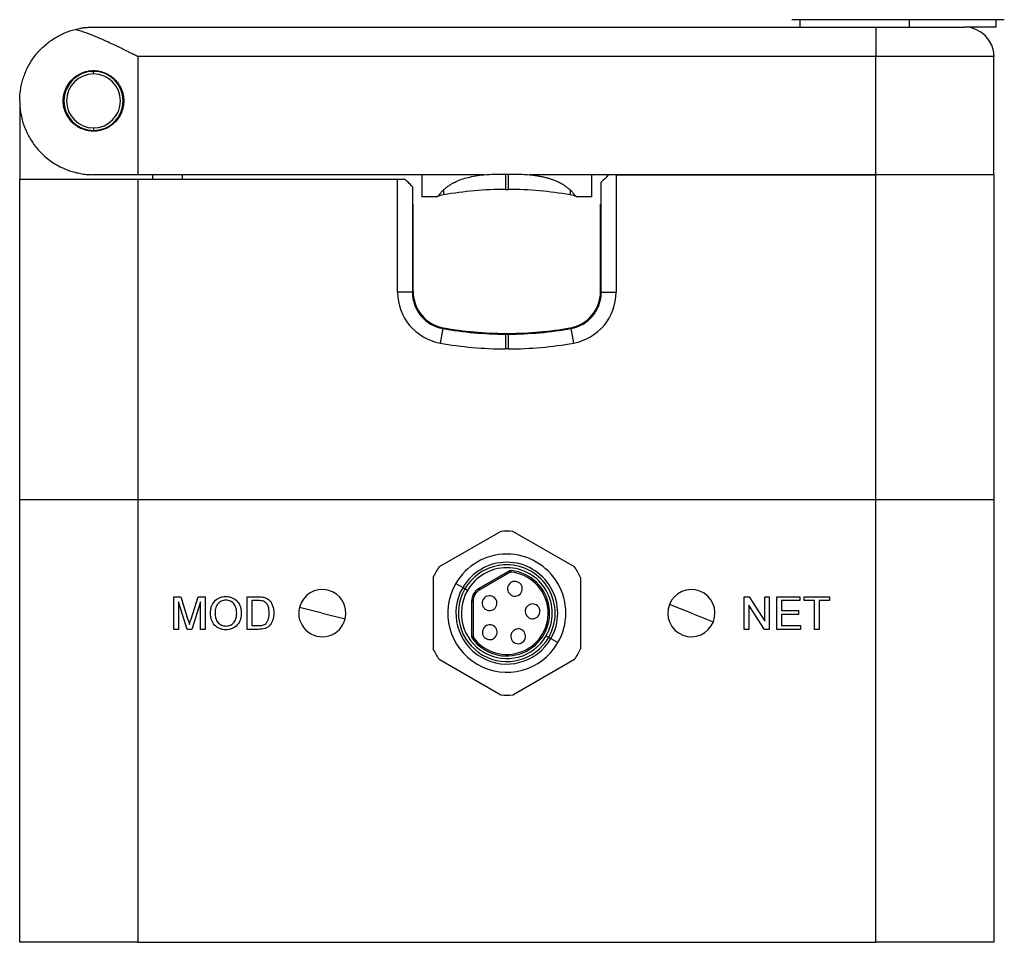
# Model space of a CAD drawing. Header units: inches. Extents: x 0.86 to 7.63, y 2.11 to 9.01.
# Tile 5 of 11: x 6.05 to 7.36, y 4.51 to 5.74. Entities that reach past the tile are written whole.
import ezdxf

# ---------------------------------------------------------------- set-up
doc = ezdxf.new("R2010")
doc.units = ezdxf.units.IN
doc.header["$MEASUREMENT"] = 0

msp = doc.modelspace()

# ---------------------------------------------------------------- linework, layer by layer
at = {"color": 7, "linetype": 'Continuous', "lineweight": 25}
for p, q in [((7.2137, 5.7405), (7.0764, 5.7405)), ((7.0872, 5.7405), (7.0872, 5.7306)), ((7.3598, 5.7405), (7.2137, 5.7405)), ((7.2329, 5.7405), (7.2329, 5.7306)), ((7.349, 5.7306), (7.349, 5.7405)), ((6.1453, 5.7306), (7.1886, 5.7306)), ((7.1886, 5.7306), (7.1886, 5.6913)), ((7.1886, 5.7306), (7.3067, 5.7306)), ((7.349, 5.7306), (7.3067, 5.7306)), ((6.2043, 5.6913), (6.2043, 5.5338)), ((7.1886, 5.6913), (6.2043, 5.6913)), ((7.1886, 5.5338), (7.1886, 5.6913)), ((7.346, 5.6913), (7.1886, 5.6913)), ((7.346, 5.5338), (7.346, 5.6913)), ((6.1453, 5.6683), (6.1453, 5.6716)), ((6.0468, 5.6322), (6.0468, 5.5279)), ((6.1453, 5.5962), (6.1453, 5.5928)), ((6.0468, 5.1007), (6.0468, 5.5279)), ((6.0468, 5.5279), (6.2043, 5.5279)), ((6.2043, 5.5338), (6.1453, 5.5338)), ((6.5833, 5.5338), (6.2043, 5.5338)), ((6.2043, 5.5279), (6.2043, 5.1007)), ((6.2043, 5.5279), (6.5508, 5.5279)), ((6.224, 5.5338), (6.224, 5.5279)), ((6.2634, 5.5338), (6.2634, 5.5279)), ((6.5508, 5.3771), (6.5508, 5.5279)), ((6.5508, 5.5279), (6.5606, 5.5279)), ((6.6657, 5.5338), (6.5833, 5.5338)), ((6.5833, 5.5338), (6.5833, 5.5043)), ((6.6945, 5.5347), (6.6984, 5.5347)), ((6.8096, 5.5338), (6.7271, 5.5338)), ((7.1886, 5.5338), (6.8096, 5.5338)), ((6.8096, 5.5043), (6.8096, 5.5338)), ((6.8421, 5.5338), (6.8421, 5.3771)), ((6.8421, 5.5338), (7.1886, 5.5338)), ((7.346, 5.5338), (7.1886, 5.5338)), ((7.1886, 5.1007), (7.1886, 5.5338)), ((7.346, 5.5338), (7.346, 5.1007)), ((6.5705, 5.518), (6.5705, 5.3771)), ((6.8224, 5.3771), (6.8224, 5.5239)), ((6.6028, 5.5043), (6.5833, 5.5043)), ((6.6945, 5.5141), (6.6984, 5.5141)), ((6.8096, 5.5043), (6.7901, 5.5043)), ((6.5705, 5.4944), (6.5714, 5.4944)), ((6.5714, 5.3779), (6.5714, 5.4944)), ((6.8214, 5.3779), (6.8214, 5.4944)), ((6.8214, 5.4944), (6.8224, 5.4944)), ((6.5705, 5.3771), (6.5508, 5.3771)), ((6.8224, 5.3771), (6.8421, 5.3771)), ((6.611, 5.3286), (6.6075, 5.3092)), ((6.6945, 5.3222), (6.6984, 5.3222)), ((6.6945, 5.3212), (6.6945, 5.3015)), ((6.6945, 5.3212), (6.6984, 5.3212)), ((6.6984, 5.3212), (6.6984, 5.3015)), ((6.7819, 5.3286), (6.7854, 5.3092)), ((6.6984, 5.3015), (6.6945, 5.3015)), ((6.0468, 4.5102), (6.0468, 5.1007)), ((6.0468, 5.1007), (6.2043, 5.1007)), ((6.2043, 5.1007), (6.2043, 4.5102)), ((6.2043, 5.1007), (7.1886, 5.1007)), ((7.1886, 4.5102), (7.1886, 5.1007)), ((7.1886, 5.1007), (7.346, 5.1007)), ((7.346, 5.1007), (7.346, 4.5102)), ((6.6883, 5.0581), (6.6062, 5.0107)), ((6.7867, 5.0107), (6.7046, 5.0581)), ((6.7, 5.0054), (6.6593, 4.9819)), ((6.701, 5.0037), (6.6603, 4.9802)), ((6.7, 5.0054), (6.701, 5.0037)), ((6.7022, 5.004), (6.7024, 5.0059)), ((6.598, 4.9966), (6.598, 4.9017)), ((6.7949, 4.9017), (6.7949, 4.9966)), ((6.6376, 4.9831), (6.6282, 4.9885)), ((6.6406, 4.9814), (6.6376, 4.9831)), ((6.6439, 4.9795), (6.6406, 4.9814)), ((6.6593, 4.9819), (6.6603, 4.9802)), ((6.2524, 4.9708), (6.2615, 4.9708)), ((6.2524, 4.9275), (6.2524, 4.9708)), ((6.2585, 4.9641), (6.2585, 4.9275)), ((6.27, 4.9275), (6.2585, 4.9641)), ((6.2615, 4.9708), (6.2712, 4.9404)), ((6.2753, 4.9409), (6.2849, 4.9708)), ((6.2879, 4.9641), (6.2763, 4.9275)), ((6.2849, 4.9708), (6.294, 4.9708)), ((6.2879, 4.9275), (6.2879, 4.9641)), ((6.294, 4.9708), (6.294, 4.9275)), ((6.3501, 4.9708), (6.3649, 4.9708)), ((6.3501, 4.9275), (6.3501, 4.9708)), ((6.365, 4.9658), (6.3562, 4.9658)), ((6.3562, 4.9658), (6.3562, 4.9325)), ((6.6495, 4.9649), (6.6495, 4.9179)), ((6.6495, 4.9649), (6.6514, 4.9649)), ((6.6514, 4.9649), (6.6514, 4.9179)), ((6.6521, 4.9747), (6.6538, 4.9737)), ((7.0131, 4.9708), (7.0196, 4.9708)), ((7.0131, 4.9275), (7.0131, 4.9708)), ((7.0196, 4.9708), (7.0403, 4.9385)), ((7.0403, 4.9708), (7.0464, 4.9708)), ((7.0403, 4.9385), (7.0403, 4.9708)), ((7.0464, 4.9708), (7.0464, 4.9275)), ((7.0564, 4.9708), (7.087, 4.9708)), ((7.0564, 4.9275), (7.0564, 4.9708)), ((7.0625, 4.9658), (7.0625, 4.9525)), ((7.087, 4.9658), (7.0625, 4.9658)), ((7.087, 4.9708), (7.087, 4.9658)), ((7.0931, 4.9708), (7.1269, 4.9708)), ((7.0931, 4.9658), (7.0931, 4.9708)), ((7.1069, 4.9658), (7.0931, 4.9658)), ((7.1069, 4.9275), (7.1069, 4.9658)), ((7.1131, 4.9658), (7.1131, 4.9275)), ((7.1269, 4.9658), (7.1131, 4.9658)), ((7.1269, 4.9708), (7.1269, 4.9658)), ((6.4504, 4.9491), (6.4198, 4.9567)), ((6.9425, 4.9491), (6.9132, 4.9606)), ((7.0192, 4.9598), (7.0192, 4.9275)), ((7.04, 4.9275), (7.0192, 4.9598)), ((7.0625, 4.9525), (7.0853, 4.9525)), ((7.0853, 4.9525), (7.0853, 4.9475)), ((6.4504, 4.9491), (6.481, 4.9416)), ((6.9425, 4.9491), (6.9718, 4.9377)), ((7.0625, 4.9475), (7.0625, 4.9325)), ((7.0853, 4.9475), (7.0625, 4.9475)), ((6.2585, 4.9275), (6.2524, 4.9275)), ((6.2763, 4.9275), (6.27, 4.9275)), ((6.294, 4.9275), (6.2879, 4.9275)), ((6.3656, 4.9275), (6.3501, 4.9275)), ((6.3562, 4.9325), (6.3651, 4.9325)), ((7.0192, 4.9275), (7.0131, 4.9275)), ((7.0464, 4.9275), (7.04, 4.9275)), ((7.0881, 4.9275), (7.0564, 4.9275)), ((7.0625, 4.9325), (7.0881, 4.9325)), ((7.0881, 4.9325), (7.0881, 4.9275)), ((7.1131, 4.9275), (7.1069, 4.9275)), ((6.6514, 4.9179), (6.6495, 4.9179)), ((6.6518, 4.9168), (6.6502, 4.9156)), ((6.749, 4.9188), (6.7523, 4.9169)), ((6.7523, 4.9169), (6.7553, 4.9152)), ((6.7553, 4.9152), (6.7646, 4.9098)), ((6.6062, 4.8876), (6.6883, 4.8402)), ((6.7046, 4.8402), (6.7867, 4.8876)), ((6.2043, 4.5102), (6.0468, 4.5102)), ((6.2043, 4.5102), (7.1886, 4.5102)), ((7.346, 4.5102), (7.1886, 4.5102))]:
    msp.add_line(p, q, dxfattribs=at)
for centre, radius, start, end in [((7.3067, 5.6913), 0.0394, 0, 90), ((6.1453, 5.6322), 0.0394, 90, 270), ((6.1453, 5.6322), 0.036, 90, 270), ((6.1453, 5.6322), 0.0394, 270, 90), ((6.1453, 5.6322), 0.036, 270, 90), ((6.6207, 5.4584), 0.0492, 100.0435, 110.7275), ((6.6945, 5.0417), 0.4724, 90, 100.0435), ((6.6984, 5.0417), 0.4724, 79.9565, 90), ((6.7722, 5.4584), 0.0492, 69.2725, 79.9565), ((6.6197, 5.3771), 0.0689, 180, 259.8198), ((6.6197, 5.3771), 0.0492, 180, 259.8198), ((6.6207, 5.3779), 0.0492, 180, 259.9552), ((6.7722, 5.3779), 0.0492, 280.0448, 0), ((6.7732, 5.3771), 0.0492, 280.1802, 0), ((6.7732, 5.3771), 0.0689, 280.1802, 0), ((6.6945, 5.7936), 0.4724, 259.8198, 270), ((6.6945, 5.7946), 0.4724, 259.9552, 270), ((6.6984, 5.7946), 0.4724, 270, 280.0448), ((6.6984, 5.7936), 0.4724, 270, 280.1802), ((6.6945, 5.7936), 0.4921, 259.8198, 270), ((6.6984, 5.7936), 0.4921, 270, 280.1802), ((6.6964, 4.9491), 0.1093, 85.7233, 94.2767), ((6.6964, 4.9491), 0.0787, 330, 150), ((6.6964, 4.9491), 0.0679, 330, 150), ((6.6964, 4.9491), 0.1093, 145.7233, 154.2767), ((6.6964, 4.9491), 0.0645, 330, 150), ((6.6964, 4.9491), 0.0606, 330, 150), ((6.6964, 4.9491), 0.0571, 215.9532, 84.0468), ((6.6964, 4.9491), 0.0551, 215.9532, 84.0468), ((6.702, 5.002), 0.00394, 84.0468, 120), ((6.702, 5.002), 0.00197, 84.0468, 120), ((6.6964, 4.9491), 0.1093, 25.7233, 34.2767), ((6.7072, 4.9816), 0.00984, 60, 240), ((6.7072, 4.9816), 0.00984, 240, 60), ((6.4504, 4.9491), 0.0315, 346.1288, 166.1288), ((6.6964, 4.9491), 0.0787, 150, 330), ((6.6964, 4.9491), 0.0679, 150, 330), ((6.6964, 4.9491), 0.0645, 150, 330), ((6.6964, 4.9491), 0.0606, 150, 330), ((6.6692, 4.9649), 0.0197, 120, 180), ((6.6692, 4.9649), 0.0177, 120, 150), ((6.9425, 4.9491), 0.0315, 338.6882, 158.6882), ((6.6692, 4.9649), 0.0177, 150, 180), ((6.6734, 4.9624), 0.00984, 60, 240), ((6.6734, 4.9624), 0.00984, 240, 60), ((6.4504, 4.9491), 0.0315, 166.1288, 346.1288), ((6.7308, 4.9515), 0.00984, 60, 240), ((6.7308, 4.9515), 0.00984, 240, 60), ((6.9425, 4.9491), 0.0315, 158.6882, 338.6882), ((6.6737, 4.9236), 0.00984, 60, 240), ((6.6737, 4.9236), 0.00984, 240, 60), ((6.7116, 4.9182), 0.00984, 60, 240), ((6.7116, 4.9182), 0.00984, 240, 60), ((6.6534, 4.9179), 0.00394, 180, 215.9532), ((6.6534, 4.9179), 0.00197, 180, 215.9532), ((6.6964, 4.9491), 0.1093, 205.7233, 214.2767), ((6.6964, 4.9491), 0.1093, 330, 334.2767), ((6.6964, 4.9491), 0.1093, 325.7233, 330), ((6.6964, 4.9491), 0.1093, 265.7233, 274.2767)]:
    msp.add_arc(centre, radius, start, end, dxfattribs=at)
for points, knots in [([(6.0468, 5.6322), (6.0469, 5.6337), (6.0469, 5.6365), (6.0472, 5.6405), (6.0475, 5.6438), (6.0481, 5.6483), (6.0492, 5.654), (6.0518, 5.6638), (6.0563, 5.6753), (6.0643, 5.6888), (6.0742, 5.701), (6.0846, 5.71), (6.0933, 5.7159), (6.0998, 5.7196), (6.1066, 5.7228), (6.1135, 5.7255), (6.1183, 5.7269), (6.1207, 5.7275)], [0, 0, 0, 0, 0.039132, 0.073029, 0.10169, 0.125115, 0.191047, 0.249725, 0.38313, 0.499764, 0.63119, 0.749525, 0.803353, 0.855249, 0.905275, 0.953499, 1, 1, 1, 1]), ([(6.1207, 5.7275), (6.1219, 5.7278), (6.1245, 5.7285), (6.1286, 5.7293), (6.1332, 5.7299), (6.1387, 5.7305), (6.1429, 5.7306), (6.1453, 5.7306)], [0, 0, 0, 0, 0.153378, 0.320051, 0.500027, 0.708049, 1, 1, 1, 1]), ([(6.2043, 5.6913), (6.2025, 5.6922), (6.1991, 5.6939), (6.1942, 5.6963), (6.19, 5.6984), (6.1863, 5.7002), (6.1803, 5.7032), (6.1722, 5.7071), (6.1614, 5.7121), (6.1512, 5.7167), (6.1418, 5.7205), (6.1338, 5.7235), (6.1271, 5.7257), (6.1228, 5.7269), (6.1207, 5.7275)], [0, 0, 0, 0, 0.0634516, 0.120167, 0.1701463, 0.2133896, 0.2498971, 0.3822504, 0.4991148, 0.6301173, 0.7497471, 0.8378116, 0.9211848, 1, 1, 1, 1]), ([(6.1453, 5.5919), (6.1444, 5.5919), (6.1427, 5.5919), (6.1401, 5.5922), (6.1375, 5.5926), (6.135, 5.5931), (6.1326, 5.5939), (6.1285, 5.5954), (6.1232, 5.5981), (6.1172, 5.6029), (6.1121, 5.6087), (6.1081, 5.6158), (6.1055, 5.6236), (6.1046, 5.6322), (6.1055, 5.6407), (6.1081, 5.6486), (6.112, 5.6556), (6.1172, 5.6615), (6.1232, 5.6663), (6.1293, 5.6695), (6.135, 5.6713), (6.1401, 5.6724), (6.1435, 5.6725), (6.1453, 5.6726)], [0, 0, 0, 0, 0.020629, 0.041243, 0.061914, 0.082709, 0.103698, 0.124946, 0.187619, 0.249783, 0.313558, 0.374547, 0.437995, 0.499273, 0.561879, 0.624525, 0.685765, 0.749845, 0.81218, 0.87505, 0.917285, 0.958752, 1, 1, 1, 1]), ([(6.1453, 5.6726), (6.1461, 5.6725), (6.1478, 5.6725), (6.1503, 5.6723), (6.1528, 5.6719), (6.1553, 5.6713), (6.1578, 5.6706), (6.1618, 5.6691), (6.1673, 5.6664), (6.1735, 5.6614), (6.1788, 5.6552), (6.1826, 5.6481), (6.1851, 5.6403), (6.1859, 5.6323), (6.1851, 5.6242), (6.1827, 5.6164), (6.1788, 5.6093), (6.1736, 5.6031), (6.1673, 5.5981), (6.1611, 5.5949), (6.1553, 5.593), (6.1503, 5.592), (6.147, 5.5919), (6.1453, 5.5919)], [0, 0, 0, 0, 0.0212538, 0.0422249, 0.0629881, 0.0836205, 0.1042006, 0.1248074, 0.1875424, 0.2497752, 0.3122924, 0.3747969, 0.437232, 0.499749, 0.5621779, 0.6246681, 0.687167, 0.7496927, 0.8120255, 0.8748745, 0.9161617, 0.9576611, 1, 1, 1, 1]), ([(6.0468, 5.6322), (6.0469, 5.6308), (6.0469, 5.6281), (6.0471, 5.6244), (6.0475, 5.621), (6.0478, 5.6182), (6.0486, 5.6135), (6.0499, 5.6072), (6.0533, 5.5964), (6.058, 5.5859), (6.0644, 5.5759), (6.072, 5.5659), (6.0833, 5.5549), (6.0969, 5.5461), (6.1077, 5.5411), (6.115, 5.5385), (6.1224, 5.5364), (6.1299, 5.5349), (6.1375, 5.534), (6.1427, 5.5338), (6.1453, 5.5338)], [0, 0, 0, 0, 0.031718, 0.060082, 0.085091, 0.106746, 0.125046, 0.191053, 0.249689, 0.37495, 0.439223, 0.499419, 0.631679, 0.749276, 0.794693, 0.838467, 0.88073, 0.92163, 0.961327, 1, 1, 1, 1]), ([(6.5705, 5.518), (6.5705, 5.518), (6.5696, 5.5189), (6.5661, 5.5224), (6.5635, 5.525), (6.5606, 5.5279)], [0, 0, 0, 0, 0.5, 0.5, 1, 1, 1, 1]), ([(6.6121, 5.5137), (6.6126, 5.5141), (6.6136, 5.515), (6.6153, 5.5164), (6.617, 5.5177), (6.6189, 5.5191), (6.6208, 5.5203), (6.6241, 5.5223), (6.6291, 5.525), (6.6365, 5.5279), (6.6451, 5.5303), (6.655, 5.5324), (6.662, 5.5333), (6.6657, 5.5338)], [0, 0, 0, 0, 0.042527, 0.084581, 0.126276, 0.167732, 0.209069, 0.250409, 0.370217, 0.49998, 0.64877, 0.815093, 1, 1, 1, 1]), ([(6.7271, 5.5338), (6.729, 5.5336), (6.7327, 5.5331), (6.738, 5.5323), (6.7431, 5.5313), (6.7478, 5.5302), (6.7523, 5.529), (6.7576, 5.5274), (6.7636, 5.525), (6.7694, 5.522), (6.774, 5.5191), (6.7776, 5.5164), (6.7797, 5.5146), (6.7808, 5.5137)], [0, 0, 0, 0, 0.094022, 0.183377, 0.268166, 0.348505, 0.42453, 0.496403, 0.626968, 0.747428, 0.830844, 0.914708, 1, 1, 1, 1]), ([(6.8323, 5.5338), (6.8294, 5.5309), (6.8268, 5.5283), (6.8233, 5.5248), (6.8224, 5.5239), (6.8224, 5.5239)], [0, 0, 0, 0, 0.5, 0.5, 1, 1, 1, 1]), ([(6.6032, 5.5044), (6.6034, 5.5045), (6.6038, 5.5047), (6.6043, 5.5051), (6.605, 5.5056), (6.6057, 5.5064), (6.6067, 5.5075), (6.6077, 5.5088), (6.6089, 5.5104), (6.6103, 5.512), (6.6115, 5.5132), (6.6121, 5.5137)], [0, 0, 0, 0, 0.095294, 0.17864, 0.250043, 0.380174, 0.499552, 0.632462, 0.74995, 0.882962, 1, 1, 1, 1]), ([(6.7808, 5.5137), (6.7812, 5.5133), (6.782, 5.5126), (6.783, 5.5115), (6.7841, 5.5102), (6.7852, 5.5088), (6.7865, 5.5072), (6.788, 5.5054), (6.7891, 5.5048), (6.7896, 5.5044)], [0, 0, 0, 0, 0.076401, 0.159695, 0.250324, 0.367692, 0.500523, 0.718401, 1, 1, 1, 1]), ([(6.3012, 4.9486), (6.3012, 4.95), (6.3013, 4.9515), (6.3017, 4.9543), (6.3019, 4.9557), (6.3032, 4.9599), (6.3045, 4.9625), (6.3083, 4.9669), (6.3107, 4.9686), (6.3147, 4.9703), (6.3161, 4.9707), (6.3189, 4.9712), (6.3203, 4.9713), (6.3218, 4.9713)], [0, 0, 0, 0, 0.125, 0.125, 0.25, 0.25, 0.5, 0.5, 0.75, 0.75, 0.875, 0.875, 1, 1, 1, 1]), ([(6.3218, 4.9664), (6.3207, 4.9663), (6.3196, 4.9662), (6.3175, 4.9658), (6.3165, 4.9654), (6.3145, 4.9645), (6.3136, 4.9639), (6.3119, 4.9626), (6.3111, 4.9618), (6.3091, 4.9592), (6.3084, 4.9571), (6.3075, 4.9529), (6.3074, 4.9507), (6.3073, 4.9485)], [0, 0, 0, 0, 0.125, 0.125, 0.25, 0.25, 0.375, 0.375, 0.5, 0.5, 0.75, 0.75, 1, 1, 1, 1]), ([(6.3218, 4.9713), (6.3232, 4.9713), (6.3246, 4.9712), (6.3274, 4.9707), (6.3288, 4.9703), (6.3327, 4.9686), (6.3351, 4.967), (6.3388, 4.9627), (6.3402, 4.9602), (6.3415, 4.9561), (6.3418, 4.9547), (6.3422, 4.9519), (6.3423, 4.9505), (6.3423, 4.9491)], [0, 0, 0, 0, 0.125, 0.125, 0.25, 0.25, 0.5, 0.5, 0.75, 0.75, 0.875, 0.875, 1, 1, 1, 1]), ([(6.3362, 4.9491), (6.3362, 4.9512), (6.336, 4.9533), (6.3349, 4.9574), (6.334, 4.9594), (6.3315, 4.9627), (6.3298, 4.9641), (6.327, 4.9655), (6.326, 4.9658), (6.3239, 4.9662), (6.3229, 4.9663), (6.3218, 4.9664)], [0, 0, 0, 0, 0.25, 0.25, 0.5, 0.5, 0.75, 0.75, 0.875, 0.875, 1, 1, 1, 1]), ([(6.3795, 4.9495), (6.3795, 4.9525), (6.3793, 4.9556), (6.3776, 4.9598), (6.3767, 4.9611), (6.3752, 4.9628), (6.3747, 4.9633), (6.3735, 4.9642), (6.3728, 4.9646), (6.3721, 4.9649)], [0, 0, 0, 0, 0.5, 0.5, 0.75, 0.75, 0.875, 0.875, 1, 1, 1, 1]), ([(6.3725, 4.9702), (6.3737, 4.9699), (6.3748, 4.9695), (6.3769, 4.9685), (6.3779, 4.9678), (6.3788, 4.9671)], [0, 0, 0, 0, 0.5, 0.5, 1, 1, 1, 1]), ([(6.3788, 4.9671), (6.3801, 4.966), (6.3812, 4.9648), (6.3829, 4.962), (6.3836, 4.9605), (6.3852, 4.9559), (6.3856, 4.9526), (6.3856, 4.9494)], [0, 0, 0, 0, 0.25, 0.25, 0.5, 0.5, 1, 1, 1, 1]), ([(6.3218, 4.9269), (6.3204, 4.927), (6.319, 4.9271), (6.3162, 4.9276), (6.3149, 4.928), (6.311, 4.9296), (6.3087, 4.9312), (6.3049, 4.9353), (6.3036, 4.9378), (6.3017, 4.943), (6.3012, 4.9458), (6.3012, 4.9486)], [0, 0, 0, 0, 0.125, 0.125, 0.25, 0.25, 0.5, 0.5, 0.75, 0.75, 1, 1, 1, 1]), ([(6.3073, 4.9485), (6.3074, 4.9464), (6.3076, 4.9444), (6.3087, 4.9404), (6.3096, 4.9385), (6.3122, 4.9354), (6.3139, 4.934), (6.3167, 4.9327), (6.3177, 4.9324), (6.3197, 4.932), (6.3207, 4.932), (6.3217, 4.9319)], [0, 0, 0, 0, 0.25, 0.25, 0.5, 0.5, 0.75, 0.75, 0.875, 0.875, 1, 1, 1, 1]), ([(6.3217, 4.9319), (6.3228, 4.932), (6.3238, 4.932), (6.3259, 4.9324), (6.3269, 4.9328), (6.3298, 4.9341), (6.3315, 4.9355), (6.3341, 4.9388), (6.335, 4.9408), (6.336, 4.9449), (6.3362, 4.947), (6.3362, 4.9491)], [0, 0, 0, 0, 0.125, 0.125, 0.25, 0.25, 0.5, 0.5, 0.75, 0.75, 1, 1, 1, 1]), ([(6.3423, 4.9491), (6.3423, 4.9477), (6.3422, 4.9462), (6.3418, 4.9434), (6.3415, 4.9421), (6.3402, 4.938), (6.3388, 4.9355), (6.3351, 4.9312), (6.3326, 4.9296), (6.3287, 4.928), (6.3274, 4.9276), (6.3246, 4.9271), (6.3232, 4.927), (6.3218, 4.9269)], [0, 0, 0, 0, 0.125, 0.125, 0.25, 0.25, 0.5, 0.5, 0.75, 0.75, 0.875, 0.875, 1, 1, 1, 1]), ([(6.3856, 4.9494), (6.3856, 4.948), (6.3855, 4.9465), (6.3852, 4.9437), (6.385, 4.9423), (6.3838, 4.9383), (6.3826, 4.9356), (6.3799, 4.9323), (6.3789, 4.9313), (6.3766, 4.9297), (6.3753, 4.9291), (6.3713, 4.9278), (6.3684, 4.9275), (6.3656, 4.9275)], [0, 0, 0, 0, 0.125, 0.125, 0.25, 0.25, 0.5, 0.5, 0.625, 0.625, 0.75, 0.75, 1, 1, 1, 1]), ([(6.3753, 4.9355), (6.3757, 4.936), (6.3762, 4.9365), (6.3769, 4.9375), (6.3772, 4.938), (6.378, 4.9397), (6.3784, 4.9409), (6.3793, 4.9445), (6.3795, 4.947), (6.3795, 4.9495)], [0, 0, 0, 0, 0.125, 0.125, 0.25, 0.25, 0.5, 0.5, 1, 1, 1, 1]), ([(6.3651, 4.9325), (6.3669, 4.9325), (6.3688, 4.9326), (6.3715, 4.9332), (6.3723, 4.9335), (6.3739, 4.9343), (6.3747, 4.9349), (6.3753, 4.9355)], [0, 0, 0, 0, 0.5, 0.5, 0.75, 0.75, 1, 1, 1, 1])]:
    msp.add_open_spline(points, degree=3, knots=knots, dxfattribs=at)
for points in [[(6.6657, 5.5338), (6.6753, 5.5344), (6.6849, 5.5347), (6.6945, 5.5347)], [(6.6945, 5.5347), (6.6945, 5.5225), (6.6945, 5.5141), (6.6945, 5.5141)], [(6.6984, 5.5347), (6.708, 5.5347), (6.7176, 5.5344), (6.7271, 5.5338)], [(6.6984, 5.5347), (6.6984, 5.5225), (6.6984, 5.5141), (6.6984, 5.5141)], [(6.6028, 5.5043), (6.6028, 5.5043), (6.6029, 5.5043), (6.6032, 5.5044)], [(6.6121, 5.5137), (6.6121, 5.5094), (6.6121, 5.5069), (6.6121, 5.5069)], [(6.7808, 5.5137), (6.7808, 5.5094), (6.7808, 5.5069), (6.7808, 5.5069)], [(6.7896, 5.5044), (6.7899, 5.5043), (6.7901, 5.5043), (6.7901, 5.5043)], [(6.3649, 4.9708), (6.3674, 4.9708), (6.37, 4.9707), (6.3725, 4.9702)], [(6.3721, 4.9649), (6.3698, 4.9657), (6.3674, 4.9658), (6.365, 4.9658)], [(6.2712, 4.9404), (6.2719, 4.9383), (6.2726, 4.9362), (6.2732, 4.934)], [(6.2732, 4.934), (6.2739, 4.9363), (6.2746, 4.9386), (6.2753, 4.9409)]]:
    msp.add_open_spline(points, degree=3, dxfattribs=at)

doc.saveas('drawing.dxf')
